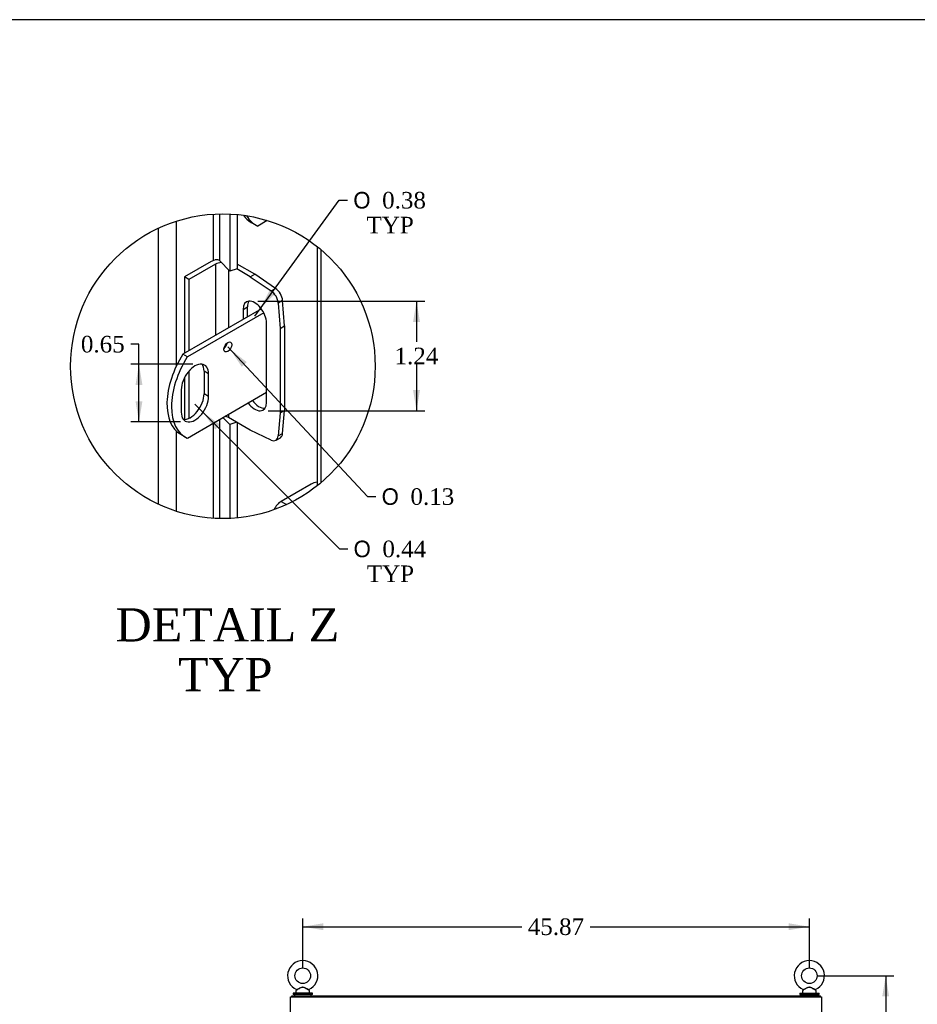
# Model space of a CAD drawing. Header units: inches. Extents: x 1 to 359, y -2 to 239.
# Tile 44 of 51: x 196 to 277, y 150 to 239. Entities that reach past the tile are written whole.
import ezdxf
from ezdxf.enums import TextEntityAlignment as Align
from ezdxf.lldxf.tags import DXFTag

# ---------------------------------------------------------------- set-up
doc = ezdxf.new("R2010")
doc.units = ezdxf.units.IN
doc.header["$MEASUREMENT"] = 0
for name, color, linetype in [('COM40153-2', 7, 'Continuous'), ('COM43132', 7, 'Continuous'), ('COM51497', 7, 'Continuous'), ('COM55595-1', 7, 'Continuous'), ('COM55597-1', 7, 'Continuous'), ('COM55602-1', 7, 'Continuous'), ('COM55730', 7, 'Continuous'), ('COM70112-1', 7, 'Continuous'), ('COM71181-1', 7, 'Continuous'), ('COM71183-1', 7, 'Continuous'), ('Default', 7, 'Continuous'), ('SCS86415', 7, 'Continuous'), ('WAF25377', 7, 'Continuous'), ('WAM254785', 7, 'Continuous')]:
    doc.layers.add(name, color=color, linetype=linetype)
doc.styles.add('SEACAD_Solid_Edge_ANSI1_Symbols', font='txt')
doc.styles.add('SEACAD_Times_New_Roman', font='times.ttf')
tags = doc.linetypes.add('CENTER2', pattern=[1.125, 0.75, -0.125, 0.125, -0.125]).pattern_tags.tags
tags[10:11] = [DXFTag(74, 4), DXFTag(75, 0), DXFTag(340, '0'), DXFTag(46, 0.0), DXFTag(50, 0.0), DXFTag(44, 0.0), DXFTag(45, 0.0)]
tags[8:9] = [DXFTag(74, 4), DXFTag(75, 0), DXFTag(340, '0'), DXFTag(46, 0.0), DXFTag(50, 0.0), DXFTag(44, 0.0), DXFTag(45, 0.0)]
tags[6:7] = [DXFTag(74, 4), DXFTag(75, 0), DXFTag(340, '0'), DXFTag(46, 0.0), DXFTag(50, 0.0), DXFTag(44, 0.0), DXFTag(45, 0.0)]
tags[4:5] = [DXFTag(74, 4), DXFTag(75, 0), DXFTag(340, '0'), DXFTag(46, 0.0), DXFTag(50, 0.0), DXFTag(44, 0.0), DXFTag(45, 0.0)]
tags = doc.linetypes.add('HIDDEN2', pattern=[0.1875, 0.125, -0.0625]).pattern_tags.tags
tags[6:7] = [DXFTag(74, 4), DXFTag(75, 0), DXFTag(340, '0'), DXFTag(46, 0.0), DXFTag(50, 0.0), DXFTag(44, 0.0), DXFTag(45, 0.0)]
tags[4:5] = [DXFTag(74, 4), DXFTag(75, 0), DXFTag(340, '0'), DXFTag(46, 0.0), DXFTag(50, 0.0), DXFTag(44, 0.0), DXFTag(45, 0.0)]
doc.dimstyles.new('HAMMOND_(STH_-_300x200)', dxfattribs={"dimtxt": 1.5, "dimasz": 1.875, "dimexe": 0.75, "dimexo": 0.75, "dimgap": 0.375, "dimtad": 0, "dimtih": 1, "dimtoh": 1, "dimzin": 0, "dimdsep": 46, "dimtxsty": 'SEACAD_Times_New_Roman', "dimblk1": '_SE_FILLED', "dimblk2": '_SE_FILLED', "dimsah": 1, "dimcen": 0.75, "dimadec": 0, "dimazin": 0, "dimtfac": 0.8, "dimtofl": 0, "dimtmove": 0, "dimatfit": 3, "dimfxl": 0, "dimtolj": 1, "dimtzin": 0, "dimarcsym": 0})

# ---------------------------------------------------------------- blocks, each defined once
blk = doc.blocks.new('SE4')
at = {"layer": 'COM43132', "color": 7, "linetype": 'HIDDEN2'}
for p, q in [((222.431, 148.103), (222.431, 92.353)), ((222.431, 148.103), (222.556, 148.103)), ((266.306, 148.228), (222.556, 148.228)), ((222.556, 148.228), (222.556, 148.103)), ((222.556, 92.353), (222.556, 148.103)), ((222.556, 148.103), (266.306, 148.103)), ((222.556, 148.103), (222.616, 148.043)), ((222.556, 148.103), (222.556, 148.103)), ((222.616, 148.043), (222.556, 148.103)), ((222.556, 148.103), (222.556, 148.103)), ((222.616, 148.043), (222.616, 148.043)), ((222.616, 148.043), (222.616, 148.043)), ((266.306, 148.103), (266.246, 148.043)), ((266.246, 148.043), (266.306, 148.103)), ((266.246, 148.043), (266.246, 148.043)), ((266.246, 148.043), (266.246, 148.043)), ((266.306, 148.228), (266.306, 148.103)), ((266.306, 148.103), (266.306, 92.353)), ((266.431, 148.103), (266.306, 148.103)), ((266.306, 148.103), (266.306, 148.103)), ((266.306, 148.103), (266.306, 148.103)), ((266.431, 92.353), (266.431, 148.103)), ((222.431, 92.353), (222.556, 92.353)), ((222.616, 92.413), (222.556, 92.353)), ((222.556, 92.353), (222.616, 92.413)), ((266.306, 92.353), (222.556, 92.353)), ((222.556, 92.228), (222.556, 92.353)), ((222.556, 92.353), (222.556, 92.353)), ((222.556, 92.353), (222.556, 92.353)), ((222.556, 92.228), (266.306, 92.228)), ((222.616, 92.413), (222.616, 92.413)), ((222.616, 92.413), (222.616, 92.413)), ((266.246, 92.413), (266.246, 92.413)), ((266.246, 92.413), (266.246, 92.413)), ((266.246, 92.413), (266.306, 92.353)), ((266.306, 92.353), (266.246, 92.413)), ((266.431, 92.353), (266.306, 92.353)), ((266.306, 92.228), (266.306, 92.353)), ((266.306, 92.353), (266.306, 92.353)), ((266.306, 92.353), (266.306, 92.353))]:
    blk.add_line(p, q, dxfattribs=at)
for centre in [(223.306, 147.353), (244.431, 147.353), (265.556, 147.353), (223.306, 120.228), (265.556, 120.228), (223.306, 93.103), (244.431, 93.103), (265.556, 93.103)]:
    blk.add_circle(centre, 0.281, dxfattribs=at)
for centre, start, end in [((223.27, 149.366), 238.83881, 243.66075), ((221.293, 147.388), 26.33925, 31.16119), ((267.569, 147.388), 148.83881, 153.66075), ((265.591, 149.366), 296.33925, 301.16119), ((223.27, 91.09), 116.33925, 121.16119), ((221.293, 93.067), 328.83881, 333.66075), ((265.591, 91.09), 58.83881, 63.66075), ((267.569, 93.067), 206.33925, 211.16119)]:
    blk.add_arc(centre, 1.476, start, end, dxfattribs=at)
at = {"layer": 'COM55602-1', "color": 7, "linetype": 'Continuous'}
for p, q in [((220.398, 90.24), (220.398, 78.526)), ((220.398, 90.24), (220.541, 90.24)), ((220.503, 90.269), (220.427, 90.327)), ((220.541, 90.288), (220.541, 90.383)), ((220.541, 90.24), (220.541, 90.327)), ((220.541, 90.24), (220.541, 90.24)), ((228.398, 90.24), (226.398, 78.478)), ((228.398, 90.327), (228.398, 90.24)), ((260.46, 90.24), (260.46, 90.327)), ((262.46, 78.478), (260.46, 90.24)), ((268.317, 90.288), (268.317, 90.383)), ((268.317, 90.327), (268.317, 90.24)), ((268.317, 90.24), (268.46, 90.24)), ((268.317, 90.24), (268.317, 90.24)), ((268.355, 90.269), (268.431, 90.327)), ((268.46, 90.24), (268.46, 78.526)), ((220.541, 78.478), (220.406, 78.478)), ((220.406, 78.478), (220.541, 78.478)), ((226.398, 78.478), (220.541, 78.478)), ((220.541, 78.478), (228.177, 78.478)), ((228.177, 78.478), (228.397, 78.478)), ((228.397, 78.478), (228.397, 78.383)), ((260.461, 78.383), (260.461, 78.478)), ((260.461, 78.478), (260.681, 78.478)), ((260.681, 78.478), (268.317, 78.478)), ((268.317, 78.478), (262.46, 78.478)), ((268.317, 78.478), (268.452, 78.478)), ((268.452, 78.478), (268.317, 78.478)), ((220.541, 78.383), (228.177, 78.383)), ((228.397, 78.383), (228.177, 78.383)), ((260.681, 78.383), (260.461, 78.383)), ((260.681, 78.383), (268.317, 78.383))]:
    blk.add_line(p, q, dxfattribs=at)
for centre, radius, start, end in [((220.541, 90.24), 0.143, 142.41616, 180), ((220.541, 90.24), 0.143, 90, 142.41616), ((220.541, 90.24), 0.048, 142.41616, 180), ((220.541, 90.24), 0.048, 90.00014, 142.41602), ((268.317, 90.24), 0.143, 37.58384, 90), ((268.317, 90.24), 0.048, 37.58398, 89.99986), ((268.317, 90.24), 0.048, 0, 37.58384), ((268.317, 90.24), 0.143, 0, 37.58384), ((220.541, 78.526), 0.143, 180, 199.61294), ((220.541, 78.526), 0.143, 199.61294, 270), ((268.317, 78.526), 0.143, 270, 340.38706), ((268.317, 78.526), 0.143, 340.38706, 0)]:
    blk.add_arc(centre, radius, start, end, dxfattribs=at)
for centre, major_axis, start_param, end_param in [((220.541, 78.526), (0.143, 0), 3.141593, 3.483903), ((268.317, 78.526), (-0.143, 0), 2.799282, 3.141593)]:
    blk.add_ellipse(centre, major_axis=major_axis, ratio=0.99836, start_param=start_param, end_param=end_param, dxfattribs=at)
for points in [[(220.541, 90.327), (220.55, 90.344), (220.56, 90.358), (220.579, 90.378), (220.589, 90.383), (220.598, 90.383)], [(228.387, 90.383), (228.389, 90.383), (228.391, 90.378), (228.394, 90.358), (228.396, 90.344), (228.398, 90.327)], [(260.46, 90.327), (260.462, 90.344), (260.464, 90.358), (260.467, 90.378), (260.469, 90.383), (260.471, 90.383)], [(268.26, 90.383), (268.269, 90.383), (268.279, 90.378), (268.298, 90.358), (268.308, 90.344), (268.317, 90.327)]]:
    blk.add_open_spline(points, degree=3, knots=[0, 0, 0, 0, 0.5, 0.5, 1, 1, 1, 1], dxfattribs=at)
at = {"layer": 'COM70112-1', "color": 7, "linetype": 'Continuous'}
for p, q in [((220.492, 150.508), (268.365, 150.508)), ((220.492, 150.413), (220.492, 150.508)), ((268.365, 150.413), (268.365, 150.508))]:
    blk.add_line(p, q, dxfattribs=at)
at = {"layer": 'COM71181-1', "color": 7, "linetype": 'Continuous'}
for p, q in [((220.398, 150.413), (220.541, 150.413)), ((220.398, 90.478), (220.398, 150.413)), ((220.541, 150.413), (268.317, 150.413)), ((268.317, 150.413), (268.46, 150.413)), ((268.46, 150.413), (268.46, 90.478)), ((220.541, 90.478), (220.398, 90.478)), ((268.317, 90.478), (220.541, 90.478)), ((268.46, 90.478), (268.317, 90.478))]:
    blk.add_line(p, q, dxfattribs=at)
at = {"layer": 'COM71183-1', "color": 7, "linetype": 'Continuous'}
for p, q in [((220.492, 90.478), (220.492, 90.383)), ((268.365, 90.383), (220.492, 90.383)), ((268.365, 90.478), (268.365, 90.383))]:
    blk.add_line(p, q, dxfattribs=at)
at = {"layer": 'SCS86415', "color": 7, "linetype": 'Continuous'}
for p, q in [((220.867, 150.927), (220.867, 150.808)), ((220.947, 151.045), (220.881, 150.965)), ((222.103, 150.965), (222.038, 151.044)), ((222.117, 150.808), (222.117, 150.927)), ((266.74, 150.927), (266.74, 150.808)), ((266.82, 151.045), (266.754, 150.965)), ((267.976, 150.965), (267.911, 151.044)), ((267.99, 150.808), (267.99, 150.927))]:
    blk.add_line(p, q, dxfattribs=at)
for centre in [(221.492, 152.337), (267.365, 152.337)]:
    blk.add_circle(centre, 0.704, dxfattribs=at)
for centre, radius, start, end in [((221.492, 152.337), 1.367, 90, 245.97293), ((221.492, 152.337), 1.367, 293.99676, 90), ((267.365, 152.337), 1.367, 90, 245.97293), ((267.365, 152.337), 1.367, 293.99676, 90), ((220.927, 150.927), 0.06, 140.32138, 180), ((220.927, 150.808), 0.06, 180, 270), ((222.063, 151.062), 0.03, 118.44732, 242.10844), ((222.057, 150.808), 0.06, 270, 0), ((222.057, 150.927), 0.06, 0, 39.67862), ((266.8, 150.927), 0.06, 140.32138, 180), ((266.8, 150.808), 0.06, 180, 270), ((267.936, 151.062), 0.03, 118.44732, 242.10844), ((267.93, 150.808), 0.06, 270, 0), ((267.93, 150.927), 0.06, 0, 39.67862)]:
    blk.add_arc(centre, radius, start, end, dxfattribs=at)
for points, knots in [([(220.934, 151.089), (220.934, 151.089), (220.934, 151.089), (220.936, 151.09), (220.962, 151.102), (221.04, 151.141), (221.09, 151.166), (221.198, 151.219), (221.256, 151.247), (221.375, 151.295), (221.438, 151.315), (221.534, 151.312), (221.567, 151.306), (221.628, 151.288), (221.658, 151.276), (221.747, 151.239), (221.804, 151.21), (221.911, 151.158), (221.96, 151.133), (222.031, 151.098), (222.053, 151.088), (222.05, 151.089), (222.049, 151.089), (222.049, 151.09)], [0.4346058, 0.4346058, 0.4346058, 0.4346058, 0.4375, 0.4375, 0.5, 0.5, 0.5625, 0.5625, 0.625, 0.625, 0.6875, 0.6875, 0.71875, 0.71875, 0.75, 0.75, 0.8125, 0.8125, 0.875, 0.875, 0.9375, 0.9375, 0.9436464, 0.9436464, 0.9436464, 0.9436464]), ([(222.039, 151.042), (222.039, 151.043), (222.021, 151.052), (221.957, 151.087), (221.91, 151.114), (221.833, 151.157), (221.805, 151.172), (221.75, 151.202), (221.722, 151.217), (221.665, 151.246), (221.635, 151.26), (221.574, 151.283), (221.542, 151.292), (221.477, 151.296), (221.445, 151.292), (221.382, 151.274), (221.352, 151.261), (221.264, 151.22), (221.209, 151.188), (221.103, 151.129), (221.052, 151.101), (220.976, 151.059), (220.95, 151.045), (220.945, 151.043), (220.945, 151.042), (220.945, 151.042)], [0.0683017, 0.0683017, 0.0683017, 0.0683017, 0.125, 0.125, 0.1875, 0.1875, 0.21875, 0.21875, 0.25, 0.25, 0.28125, 0.28125, 0.3125, 0.3125, 0.34375, 0.34375, 0.375, 0.375, 0.4375, 0.4375, 0.5, 0.5, 0.5625, 0.5625, 0.5685641, 0.5685641, 0.5685641, 0.5685641]), ([(266.807, 151.089), (266.807, 151.089), (266.807, 151.089), (266.809, 151.09), (266.835, 151.102), (266.913, 151.141), (266.963, 151.166), (267.071, 151.219), (267.129, 151.247), (267.248, 151.295), (267.311, 151.315), (267.407, 151.312), (267.44, 151.306), (267.501, 151.288), (267.531, 151.276), (267.62, 151.239), (267.677, 151.21), (267.784, 151.158), (267.833, 151.133), (267.904, 151.098), (267.926, 151.088), (267.923, 151.089), (267.922, 151.089), (267.922, 151.09)], [0.4346058, 0.4346058, 0.4346058, 0.4346058, 0.4375, 0.4375, 0.5, 0.5, 0.5625, 0.5625, 0.625, 0.625, 0.6875, 0.6875, 0.71875, 0.71875, 0.75, 0.75, 0.8125, 0.8125, 0.875, 0.875, 0.9375, 0.9375, 0.9436464, 0.9436464, 0.9436464, 0.9436464]), ([(267.912, 151.042), (267.912, 151.043), (267.894, 151.052), (267.83, 151.087), (267.783, 151.114), (267.706, 151.157), (267.678, 151.172), (267.623, 151.202), (267.595, 151.217), (267.538, 151.246), (267.508, 151.26), (267.447, 151.283), (267.415, 151.292), (267.35, 151.296), (267.318, 151.292), (267.255, 151.274), (267.225, 151.261), (267.137, 151.22), (267.082, 151.188), (266.976, 151.129), (266.925, 151.101), (266.849, 151.059), (266.823, 151.045), (266.818, 151.043), (266.818, 151.042), (266.818, 151.042)], [0.0683017, 0.0683017, 0.0683017, 0.0683017, 0.125, 0.125, 0.1875, 0.1875, 0.21875, 0.21875, 0.25, 0.25, 0.28125, 0.28125, 0.3125, 0.3125, 0.34375, 0.34375, 0.375, 0.375, 0.4375, 0.4375, 0.5, 0.5, 0.5625, 0.5625, 0.5685641, 0.5685641, 0.5685641, 0.5685641])]:
    blk.add_open_spline(points, degree=3, knots=knots, dxfattribs=at)
at = {"layer": 'WAF25377', "color": 7, "linetype": 'Continuous'}
for p, q in [((222.367, 150.748), (220.617, 150.748)), ((220.617, 150.748), (220.617, 150.633)), ((222.367, 150.633), (220.617, 150.633)), ((222.367, 150.633), (222.367, 150.748)), ((266.49, 150.748), (268.24, 150.748)), ((266.49, 150.748), (266.49, 150.633)), ((266.49, 150.633), (268.24, 150.633)), ((268.24, 150.633), (268.24, 150.748))]:
    blk.add_line(p, q, dxfattribs=at)
at = {"layer": 'WAM254785', "color": 7, "linetype": 'Continuous'}
for p, q in [((220.742, 150.633), (220.742, 150.508)), ((222.242, 150.508), (222.242, 150.633)), ((266.615, 150.633), (266.615, 150.508)), ((268.115, 150.508), (268.115, 150.633))]:
    blk.add_line(p, q, dxfattribs=at)
blk = doc.blocks.new('DMBLK2972')
at = {"layer": 'Default', "linetype": 'Continuous'}
for points in [[(223.367, 157.088), (221.492, 156.775), (223.367, 156.463)], [(265.49, 157.088), (265.49, 156.463), (267.365, 156.775)]]:
    blk.add_hatch(color=7, dxfattribs=at).paths.add_polyline_path(points)
at = {"layer": 'Default', "color": 7, "linetype": 'Continuous'}
for p, q in [((221.492, 153.087), (221.492, 157.525)), ((267.365, 153.087), (267.365, 157.525)), ((221.492, 156.775), (241.345, 156.775)), ((247.513, 156.775), (267.365, 156.775))]:
    blk.add_line(p, q, dxfattribs=at)
at = {"layer": 'Default', "color": 7, "linetype": 'Continuous', "style": 'SEACAD_Times_New_Roman'}
blk.add_text('45.87', height=1.5, dxfattribs=at).set_placement((241.87, 157.525), align=Align.TOP_LEFT)
blk = doc.blocks.new('_SE_FILLED')
at = {"color": 0}
blk.add_line((0, 0), (-1, 0), dxfattribs=at)
blk.add_solid([(0, 0), (-1, -0.1665), (-1, 0.1665), (0, 0)], dxfattribs=at)
blk = doc.blocks.new('DMBLK2974')
at = {"layer": 'Default', "linetype": 'Continuous'}
for points in [[(274.589, 150.462), (274.277, 152.337), (273.964, 150.462)], [(274.589, 80.258), (273.964, 80.258), (274.277, 78.383)]]:
    blk.add_hatch(color=7, dxfattribs=at).paths.add_polyline_path(points)
at = {"layer": 'Default', "color": 7, "linetype": 'Continuous'}
for p, q in [((268.115, 152.337), (275.027, 152.337)), ((274.277, 152.337), (274.277, 116.635)), ((274.277, 114.61), (274.277, 78.383)), ((269.067, 78.383), (275.027, 78.383))]:
    blk.add_line(p, q, dxfattribs=at)
at = {"layer": 'Default', "color": 7, "linetype": 'Continuous', "style": 'SEACAD_Times_New_Roman'}
blk.add_text('73.95', height=1.5, dxfattribs=at).set_placement((271.717, 116.11), align=Align.TOP_LEFT)
blk = doc.blocks.new('SE10')
at = {"layer": 'COM40153-2', "color": 7, "linetype": 'Continuous'}
for p, q in [((213.194, 216.973), (210.789, 215.585)), ((213.59, 216.745), (211.185, 215.357)), ((213.59, 216.745), (213.59, 210.296)), ((217.142, 215.837), (215.566, 216.746)), ((214.777, 216.24), (214.777, 210.982)), ((216.746, 215.608), (215.522, 216.315)), ((216.746, 215.608), (217.142, 215.837)), ((219.032, 214.554), (217.142, 215.837)), ((210.789, 215.585), (210.789, 208.68)), ((211.185, 215.357), (210.789, 215.585)), ((211.185, 215.357), (211.185, 208.908)), ((216.746, 215.608), (218.636, 214.326)), ((218.636, 214.326), (219.032, 214.554)), ((219.675, 213.441), (219.279, 213.212)), ((219.279, 213.212), (219.444, 210.934)), ((219.84, 211.163), (219.675, 213.441)), ((216.087, 212.641), (216.483, 212.87)), ((216.087, 212.641), (216.087, 211.738)), ((216.483, 211.967), (216.483, 212.87)), ((218.208, 204.231), (218.208, 211.416)), ((219.444, 210.934), (219.84, 211.163)), ((219.444, 210.934), (219.444, 203.285)), ((219.84, 211.163), (219.84, 203.514)), ((211.185, 207.068), (211.185, 202.793)), ((210.789, 206.485), (210.789, 202.695)), ((219.444, 203.285), (219.279, 201.198)), ((219.444, 203.285), (219.84, 203.514)), ((219.675, 201.427), (219.84, 203.514)), ((214.777, 203.164), (214.777, 202.864)), ((216.746, 201.728), (214.777, 202.864)), ((218.636, 200.827), (216.746, 201.728)), ((219.279, 201.198), (219.675, 201.427)), ((219.075, 200.81), (219.471, 201.039))]:
    blk.add_line(p, q, dxfattribs=at)
for centre, major_axis, start_param, end_param in [((214.184, 216.402), (-1.4, 0), 5.101688, 5.497787), ((214.184, 216.402), (-0.84, 0), 4.773617, 5.497787), ((218.575, 213.548), (0.5, -0.866), 0.872665, 2.268928), ((218.971, 213.777), (-0.5, 0.866), 4.014257, 5.410521), ((217.148, 212.029), (0.75, -1.299), 0.785398, 3.926991), ((217.544, 212.257), (0.75, -1.299), 3.408746, 3.926991), ((217.148, 204.843), (-0.75, 1.299), 1.751559, 3.926991), ((217.544, 205.072), (-0.75, 1.299), 1.751559, 2.87444), ((214.184, 202.521), (0.84, 0), 0.785398, 1.237063), ((218.971, 201.905), (-0.5, 0.866), 3.141593, 3.839724), ((218.575, 201.676), (-0.5, 0.866), 2.443461, 3.839724)]:
    blk.add_ellipse(centre, major_axis=major_axis, ratio=0.57735, start_param=start_param, end_param=end_param, dxfattribs=at)
at = {"layer": 'COM51497', "color": 7, "linetype": 'Continuous'}
for p, q in [((222.262, 196.844), (219.532, 195.268)), ((219.532, 195.268), (220.027, 194.982))]:
    blk.add_line(p, q, dxfattribs=at)
for centre, major_axis, start_param, end_param in [((222.969, 196.436), (1, 0), 1.751281, 2.356194), ((219.532, 194.334), (-0.572, -0.991), 3.926991, 4.857948)]:
    blk.add_ellipse(centre, major_axis=major_axis, ratio=0.57735, start_param=start_param, end_param=end_param, dxfattribs=at)
at = {"layer": 'COM55595-1', "color": 7, "linetype": 'Continuous'}
for p, q in [((222.789, 218.344), (222.789, 196.672)), ((223.124, 218.072), (223.124, 196.944))]:
    blk.add_line(p, q, dxfattribs=at)
at = {"layer": 'COM55597-1', "color": 7, "linetype": 'Continuous'}
for p, q in [((213.375, 221.268), (213.375, 217.062)), ((213.979, 217.039), (213.979, 221.294)), ((214.908, 221.281), (214.908, 216.11)), ((215.566, 221.235), (215.566, 216.329)), ((210.043, 220.635), (210.043, 207.503)), ((208.425, 195.017), (208.425, 219.999)), ((213.553, 217.123), (213.553, 217.143)), ((214.908, 216.11), (213.979, 217.039)), ((215.566, 216.329), (214.908, 216.11)), ((213.375, 202.354), (213.375, 193.749)), ((213.979, 193.723), (213.979, 202.703)), ((214.264, 202.867), (214.908, 202.223)), ((215.53, 202.43), (214.908, 202.223)), ((215.566, 202.409), (215.566, 193.782)), ((210.043, 201.646), (210.043, 194.382)), ((214.908, 202.223), (214.908, 193.735))]:
    blk.add_line(p, q, dxfattribs=at)
blk.add_ellipse((213.647, 216.928), major_axis=(-0.384, 0), ratio=0.57735, start_param=3.665191, end_param=4.958256, dxfattribs=at)
at = {"layer": 'COM55730', "color": 7, "linetype": 'Continuous'}
for p, q in [((216.814, 220.526), (217.221, 220.291)), ((218.287, 220.696), (217.415, 220.193)), ((217.745, 212.696), (210.638, 208.592)), ((217.959, 212.349), (211.045, 208.357)), ((211.045, 208.357), (210.638, 208.592)), ((212.967, 206.813), (212.56, 207.048)), ((212.56, 207.048), (212.56, 205.007)), ((212.967, 204.772), (212.967, 206.813)), ((210.492, 205.384), (210.492, 203.343)), ((211.045, 201.009), (218.208, 205.144)), ((212.967, 204.772), (212.56, 205.007)), ((210.444, 201.342), (210.851, 201.107))]:
    blk.add_line(p, q, dxfattribs=at)
for centre, major_axis, start_param, end_param in [((219.814, 225.723), (3, 5.196), 2.873773, 3.141593), ((220.221, 225.487), (3, 5.196), 2.813126, 3.204257), ((214.309, 209.487), (0.25, 0.433), 4.093609, 5.331168), ((213.444, 206.538), (3, 5.196), 1.508132, 3.141593), ((213.851, 206.303), (3, 5.196), 1.508132, 3.204257), ((211.73, 206.099), (-0.875, -1.516), 2.356194, 5.497787), ((211.323, 206.334), (-0.875, -1.516), 2.356194, 2.906699), ((211.323, 204.293), (0.875, 1.516), 3.376486, 5.497787), ((211.73, 204.058), (0.875, 1.516), 2.356194, 5.497787)]:
    blk.add_ellipse(centre, major_axis=major_axis, ratio=0.57735, start_param=start_param, end_param=end_param, dxfattribs=at)
blk.add_ellipse((214.717, 209.252), major_axis=(0.25, 0.433), ratio=0.57735, dxfattribs=at)
blk = doc.blocks.new('DMBLK3005')
at = {"layer": 'Default', "linetype": 'Continuous'}
for points in [[(206.354, 205.821), (206.979, 205.821), (206.666, 207.696)], [(206.354, 204.335), (206.666, 202.46), (206.979, 204.335)]]:
    blk.add_hatch(color=7, dxfattribs=at).paths.add_polyline_path(points)
at = {"layer": 'Default', "color": 7, "linetype": 'Continuous'}
for p, q in [((206.666, 209.502), (205.916, 209.502)), ((206.666, 202.46), (206.666, 209.502)), ((211.533, 207.696), (205.916, 207.696)), ((210.426, 202.46), (205.916, 202.46))]:
    blk.add_line(p, q, dxfattribs=at)
at = {"layer": 'Default', "color": 7, "linetype": 'Continuous', "style": 'SEACAD_Times_New_Roman'}
blk.add_text('0.65', height=1.5, dxfattribs=at).set_placement((201.41, 210.252), align=Align.TOP_LEFT)
blk = doc.blocks.new('DMBLK3006')
at = {"layer": 'Default', "linetype": 'Continuous'}
for points in [[(232.108, 211.523), (231.795, 213.398), (231.483, 211.523)], [(232.108, 205.349), (231.483, 205.349), (231.795, 203.474)]]:
    blk.add_hatch(color=7, dxfattribs=at).paths.add_polyline_path(points)
at = {"layer": 'Default', "color": 7, "linetype": 'Continuous'}
for p, q in [((217.423, 213.398), (232.545, 213.398)), ((231.795, 213.398), (231.795, 209.711)), ((231.795, 207.686), (231.795, 203.474)), ((218.372, 203.474), (232.545, 203.474))]:
    blk.add_line(p, q, dxfattribs=at)
at = {"layer": 'Default', "color": 7, "linetype": 'Continuous', "style": 'SEACAD_Times_New_Roman'}
blk.add_text('1.24', height=1.5, dxfattribs=at).set_placement((229.805, 209.186), align=Align.TOP_LEFT)
blk = doc.blocks.new('DMBLK3007')
at = {"layer": 'Default', "linetype": 'Continuous'}
blk.add_hatch(color=7, dxfattribs=at).paths.add_polyline_path([(214.008, 202.222), (212.461, 203.327), (213.566, 201.78)])
at = {"layer": 'Default', "color": 7, "linetype": 'Continuous'}
for p, q in [((211.73, 204.058), (224.822, 190.97)), ((224.822, 190.97), (225.572, 190.97))]:
    blk.add_line(p, q, dxfattribs=at)
for s, style, p in [('O', 'SEACAD_Solid_Edge_ANSI1_Symbols', (226.097, 191.72)), ('0.44', 'SEACAD_Times_New_Roman', (228.707, 191.72)), ('TYP', 'SEACAD_Times_New_Roman', (227.295, 189.47))]:
    blk.add_text(s, height=1.5, dxfattribs=dict(at, style=style)).set_placement(p, align=Align.TOP_LEFT)
blk = doc.blocks.new('DMBLK3008')
at = {"layer": 'Default', "linetype": 'Continuous'}
blk.add_hatch(color=7, dxfattribs=at).paths.add_polyline_path([(216.427, 207.878), (214.92, 209.035), (215.971, 207.451)])
at = {"layer": 'Default', "color": 7, "linetype": 'Continuous'}
for p, q in [((214.717, 209.252), (227.362, 195.707)), ((227.362, 195.707), (228.112, 195.707))]:
    blk.add_line(p, q, dxfattribs=at)
for s, style, p in [('O', 'SEACAD_Solid_Edge_ANSI1_Symbols', (228.637, 196.457)), ('0.13', 'SEACAD_Times_New_Roman', (231.248, 196.457))]:
    blk.add_text(s, height=1.5, dxfattribs=dict(at, style=style)).set_placement(p, align=Align.TOP_LEFT)
blk = doc.blocks.new('DMBLK3009')
at = {"layer": 'Default', "linetype": 'Continuous'}
blk.add_hatch(color=7, dxfattribs=at).paths.add_polyline_path([(218.539, 214.47), (217.688, 212.77), (219.044, 214.102)])
at = {"layer": 'Default', "color": 7, "linetype": 'Continuous'}
for p, q in [((217.148, 212.029), (224.798, 222.533)), ((224.798, 222.533), (225.548, 222.533))]:
    blk.add_line(p, q, dxfattribs=at)
for s, style, p in [('O', 'SEACAD_Solid_Edge_ANSI1_Symbols', (226.073, 223.283)), ('0.38', 'SEACAD_Times_New_Roman', (228.683, 223.283)), ('TYP', 'SEACAD_Times_New_Roman', (227.271, 221.033))]:
    blk.add_text(s, height=1.5, dxfattribs=dict(at, style=style)).set_placement(p, align=Align.TOP_LEFT)
blk = doc.blocks.new('BORDER')
at = {"layer": 'Default', "color": 7, "linetype": 'Continuous'}
blk.add_line((0, 27.86), (-41.86, 27.86), dxfattribs=at)

msp = doc.modelspace()

# ---------------------------------------------------------------- linework, layer by layer
at = {"color": 7, "linetype": 'CENTER2'}
msp.add_circle((214.263, 207.508), 13.788, dxfattribs=at)

# ---------------------------------------------------------------- block references
at = {"layer": 'Default', "color": 7, "xscale": 8.55, "yscale": 8.55, "zscale": 8.55}
msp.add_blockref('BORDER', (359.223, 0.67), dxfattribs=at)
at = {"layer": 'Default'}
for name in ['SE10', 'SE4']:
    msp.add_blockref(name, (0, 0), dxfattribs=at)

# ---------------------------------------------------------------- texts
at = {"layer": 'Default', "color": 7, "linetype": 'Continuous', "style": 'SEACAD_Times_New_Roman'}
for s, p in [('DETAIL Z', (204.549, 185.594)), ('TYP', (210.2, 181.094))]:
    msp.add_text(s, height=3, dxfattribs=at).set_placement(p, align=Align.TOP_LEFT)

# ---------------------------------------------------------------- dimensions: what is measured, and where the dimension line sits
at = {"layer": 'Default', "color": 7, "linetype": 'Continuous'}
for center, mpoint, text, picture, middle in [((217.148, 212.029), (217.699, 212.757), '\\A1;<>\\PTYP', 'DMBLK3009', (225.548, 222.533)), ((214.238, 209.526), (214.92, 209.035), '\\A1;<>', 'DMBLK3008', (228.112, 195.707)), ((211.73, 204.058), (212.469, 203.338), '\\A1;<>\\PTYP', 'DMBLK3007', (225.572, 190.97))]:
    dim = msp.add_radius_dim(center=center, mpoint=mpoint, text=text, dimstyle='HAMMOND_(STH_-_300x200)', override={"dimlfac": 0.125}, dxfattribs=at)
    dim.commit()
    dim.dimension.update_dxf_attribs({"geometry": picture, "text_midpoint": middle, "dimtype": 164})
for base, p1, p2, override, picture, middle in [((231.795, 203.474), (216.673, 213.398), (217.622, 203.474), {"dimlfac": 0.125}, 'DMBLK3006', (231.795, 208.436)), ((206.666, 207.696), (211.176, 202.46), (212.283, 207.696), {"dimlfac": 0.125, "dimtmove": 1}, 'DMBLK3005', (205.916, 209.502))]:
    dim = msp.add_linear_dim(base=base, p1=p1, p2=p2, angle=90, text='\\A1;<>', dimstyle='HAMMOND_(STH_-_300x200)', override=override, dxfattribs=at)
    dim.commit()
    dim.dimension.update_dxf_attribs({"geometry": picture, "text_midpoint": middle, "dimtype": 160})
for base, p1, p2, angle, picture, middle, dimtype in [((221.492, 156.775), (221.492, 152.337), (267.365, 152.337), 0, 'DMBLK2972', (244.429, 156.775), 161), ((274.277, 78.383), (267.365, 152.337), (268.317, 78.383), 90, 'DMBLK2974', (274.277, 115.36), 160)]:
    dim = msp.add_linear_dim(base=base, p1=p1, p2=p2, angle=angle, text='\\A1;<>', dimstyle='HAMMOND_(STH_-_300x200)', dxfattribs=at)
    dim.commit()
    dim.dimension.update_dxf_attribs({"geometry": picture, "text_midpoint": middle, "dimtype": dimtype})

doc.saveas('drawing.dxf')
